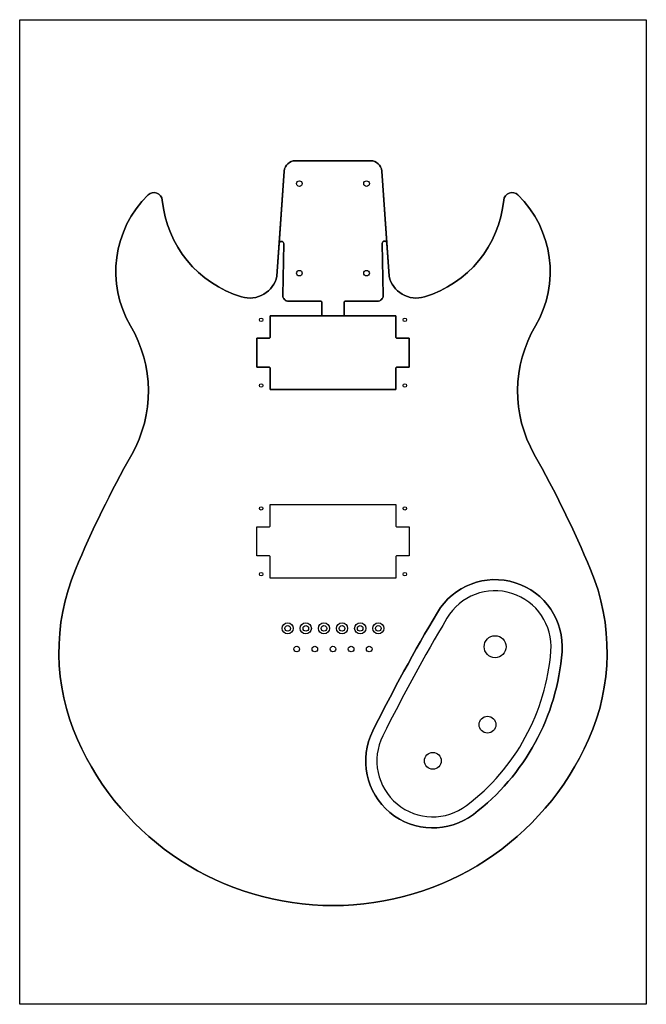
# Model space of a CAD drawing. Header units: inches. Extents: x -8.1 to 5.9, y -18.9 to 3.2.
import ezdxf

# ---------------------------------------------------------------- set-up
doc = ezdxf.new("R2010")
doc.units = ezdxf.units.IN
doc.header["$MEASUREMENT"] = 0

msp = doc.modelspace()

# ---------------------------------------------------------------- linework, layer by layer
msp.add_lwpolyline([(-8.073, -18.85), (-8.073, 3.15), (5.927, 3.15), (5.927, -18.85)], close=True)
for points in [[(-2.161, -0.233, -0.39391), (-1.912, 0), (-0.233, 0, -0.39391), (0.016, -0.233), (0.181, -2.584, 0.433754), (0.969, -3.043, 0.305476), (2.741, -0.882, -0.630777), (3.059, -0.766, -0.344858), (3.449, -3.694, 0.267674), (3.425, -6.566, -0.02983), (4.682, -9.136, -0.206257), (4.639, -12.934, -0.649841), (-6.784, -12.934, -0.206257), (-6.827, -9.136, -0.02983), (-5.57, -6.566, 0.267674), (-5.594, -3.694, -0.344858), (-5.204, -0.766, -0.630777), (-4.886, -0.882, 0.305476), (-3.114, -3.043, 0.433754), (-2.326, -2.584)], [(-1.912, 0, 0.39391), (-2.161, -0.233), (-2.274, -1.849, -0.973307), (-2.174, -1.853), (-2.193, -3.013, 0.418822), (-2.068, -3.14), (-1.343, -3.14, -0.414214), (-1.323, -3.16), (-1.323, -3.445, -0.414214), (-1.343, -3.465), (-0.803, -3.465, -0.414214), (-0.823, -3.445), (-0.823, -3.16, -0.414214), (-0.803, -3.14), (-0.078, -3.14, 0.418822), (0.047, -3.013), (0.029, -1.848, -0.973307), (0.129, -1.843), (0.016, -0.233, 0.39391), (-0.233, 0)], [(-2.174, -1.853, 0.973307), (-2.274, -1.849), (-2.326, -2.584, -0.433754), (-3.114, -3.043, -0.305476), (-4.886, -0.882, 0.630777), (-5.204, -0.766, 0.344858), (-5.594, -3.694, -0.267674), (-5.57, -6.566, 0.02983), (-6.827, -9.136, 0.206257), (-6.784, -12.934, 0.649841), (4.639, -12.934, 0.206257), (4.682, -9.136, 0.02983), (3.425, -6.566, -0.267674), (3.449, -3.694, 0.344858), (3.059, -0.766, 0.630777), (2.741, -0.882, -0.305476), (0.969, -3.043, -0.433754), (0.181, -2.584), (0.129, -1.843, 0.973307), (0.029, -1.848), (0.047, -3.013, -0.418822), (-0.078, -3.14), (-0.803, -3.14, 0.414214), (-0.823, -3.16), (-0.823, -3.445, 0.414214), (-0.803, -3.465), (0.332, -3.465), (0.332, -3.945, 0.414214), (0.352, -3.965), (0.627, -3.965), (0.627, -4.615), (0.352, -4.615, 0.414214), (0.332, -4.635), (0.332, -5.115), (-2.478, -5.115), (-2.478, -4.635, 0.414214), (-2.498, -4.615), (-2.773, -4.615), (-2.773, -3.965), (-2.498, -3.965, 0.414214), (-2.478, -3.945), (-2.478, -3.465), (-1.343, -3.465, 0.414214), (-1.323, -3.445), (-1.323, -3.16, 0.414214), (-1.343, -3.14), (-2.068, -3.14, -0.418822), (-2.193, -3.013)], [(-2.498, -3.965), (-2.773, -3.965), (-2.773, -4.615), (-2.498, -4.615, -0.414214), (-2.478, -4.635), (-2.478, -5.115), (0.332, -5.115), (0.332, -4.635, -0.414214), (0.352, -4.615), (0.627, -4.615), (0.627, -3.965), (0.352, -3.965, -0.414214), (0.332, -3.945), (0.332, -3.465), (-2.478, -3.465), (-2.478, -3.945, -0.414214)], [(0.352, -8.83, 0.414214), (0.332, -8.85), (0.332, -9.33), (-2.478, -9.33), (-2.478, -8.85, 0.414214), (-2.498, -8.83), (-2.773, -8.83), (-2.773, -8.18), (-2.498, -8.18, 0.414214), (-2.478, -8.16), (-2.478, -7.68), (0.332, -7.68), (0.332, -8.16, 0.414214), (0.352, -8.18), (0.627, -8.18), (0.627, -8.83)], [(2.064, -14.606, 0.21467), (4.045, -10.975, 0.793235), (1.259, -10.095, 0.018133), (-0.184, -12.74, 0.793235)], [(1.259, -10.095, 0.018133), (-0.184, -12.74, 0.793235), (2.064, -14.606, 0.21467), (4.045, -10.975, 0.793235)], [(-0.184, -12.74, -0.018133), (1.259, -10.095, -0.793235), (4.045, -10.975, -0.21467), (2.064, -14.606, -0.793235)], [(1.474, -10.222, 0.018133), (0.039, -12.852, 0.793235), (1.913, -14.407, 0.21467), (3.795, -10.956, 0.793235)]]:
    msp.add_lwpolyline(points, format="xyb", close=True)
msp.add_lwpolyline([(-0.184, -12.74, 0.793235), (2.064, -14.606, 0.21467), (4.045, -10.975, 0.793235), (1.259, -10.095)], format="xyb")
for centre, radius in [((-1.823, -0.513), 0.0625), ((-1.823, -0.513), 0.0625), ((-0.323, -0.513), 0.0625), ((-0.323, -0.513), 0.0625), ((-1.823, -2.513), 0.0625), ((-1.823, -2.513), 0.0625), ((-0.323, -2.513), 0.0625), ((-0.323, -2.513), 0.0625), ((-2.678, -3.555), 0.0391), ((0.532, -3.555), 0.0391), ((-2.678, -5.025), 0.0391), ((0.532, -5.025), 0.0391), ((-2.678, -7.77), 0.0391), ((0.532, -7.77), 0.0391), ((-2.678, -9.24), 0.0391), ((0.532, -9.24), 0.0391), ((-2.085, -10.45), 0.125), ((-1.68, -10.45), 0.125), ((-1.275, -10.45), 0.125), ((-0.87, -10.45), 0.125), ((-0.465, -10.45), 0.125), ((-0.06, -10.45), 0.125), ((-2.085, -10.45), 0.0625), ((-1.68, -10.45), 0.0625), ((-1.275, -10.45), 0.0625), ((-0.87, -10.45), 0.0625), ((-0.465, -10.45), 0.0625), ((-0.06, -10.45), 0.0625), ((2.549, -10.86), 0.245), ((-1.883, -10.913), 0.0625), ((-1.478, -10.913), 0.0625), ((-1.073, -10.913), 0.0625), ((-0.668, -10.913), 0.0625), ((-0.263, -10.913), 0.0625), ((2.378, -12.602), 0.188), ((1.158, -13.41), 0.188)]:
    msp.add_circle(centre, radius)

doc.saveas('drawing.dxf')
